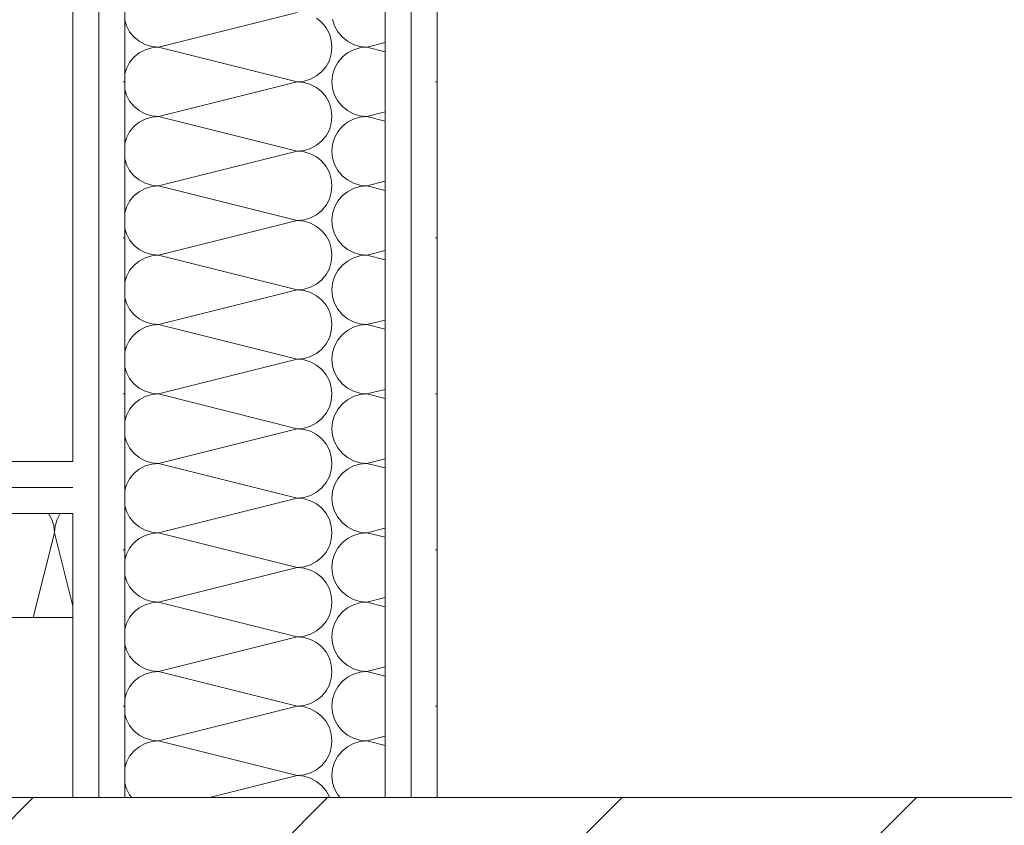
# Model space of a CAD drawing. Header units: metres. Extents: x -167 to 262, y -186 to 508.
# Tile 136 of 161: x 41.082 to 41.555, y 37.122 to 37.509. Entities that reach past the tile are written whole.
import ezdxf

# ---------------------------------------------------------------- set-up
doc = ezdxf.new("R2010")
doc.units = ezdxf.units.M
doc.header["$MEASUREMENT"] = 0
for name, color, linetype in [('10 Vormauerung', 7, 'Continuous'), ('10 Wand außen', 7, 'Continuous'), ('10 Wand innen tragend', 7, 'Continuous'), ('50 Sanitäreinrichtung', 7, 'Continuous'), ('60 Auffüllung', 7, 'Continuous'), ('94 Genehmigungsplanung Bemaßung', 7, 'Continuous')]:
    doc.layers.add(name, color=color, linetype=linetype)
doc.styles.add('ERSTELLTER_STIL_1', font='arial.ttf')
doc.dimstyles.new('ERSTELLTER_STIL__1', dxfattribs={"dimtxt": 0.25, "dimasz": 0.19, "dimexe": 0.18, "dimexo": 0.1, "dimgap": 0, "dimtad": 1, "dimtih": 1, "dimtoh": 1, "dimzin": 0, "dimdsep": 46, "dimtxsty": 'ERSTELLTER_STIL_1', "dimblk": 'ARROWHEAD_6', "dimblk1": 'ARROWHEAD_6', "dimblk2": 'ARROWHEAD_6', "dimcen": 0.09, "dimclrd": 7, "dimclre": 7, "dimclrt": 7, "dimazin": 0, "dimtfac": 1, "dimtdec": 4, "dimtmove": 0, "dimatfit": 3, "dimfxl": 1, "dimtolj": 1, "dimtzin": 0, "dimarcsym": 0})
pattern_1 = [(0, (27236.132094, 33357.27905), (0, 0.075), [0, -0.075])]

# ---------------------------------------------------------------- blocks, each defined once
blk = doc.blocks.new('*X100', base_point=(27236.13209, 33357.27905))
at = {"layer": '10 Wand außen', "color": 8, "linetype": 'Continuous', "lineweight": 18}
for p, q in [((41.21543, 37.51238), (41.14876, 37.49572)), ((41.13257, 37.50863), (41.13336, 37.506)), ((41.22721, 37.5075), (41.22469, 37.50957)), ((41.22929, 37.50498), (41.22721, 37.5075)), ((41.23241, 37.50913), (41.23336, 37.506)), ((41.13336, 37.506), (41.1349, 37.50312)), ((41.1349, 37.50312), (41.13698, 37.5006)), ((41.23083, 37.50209), (41.22929, 37.50498)), ((41.23336, 37.506), (41.2349, 37.50312)), ((41.2349, 37.50312), (41.23698, 37.5006)), ((41.13698, 37.5006), (41.1395, 37.49852)), ((41.1395, 37.49852), (41.14238, 37.49698)), ((41.23177, 37.49897), (41.23083, 37.50209)), ((41.23209, 37.49572), (41.23177, 37.49897)), ((41.23698, 37.5006), (41.2395, 37.49852)), ((41.2395, 37.49852), (41.24238, 37.49698)), ((41.14238, 37.49445), (41.1395, 37.49291)), ((41.14238, 37.49698), (41.14551, 37.49604)), ((41.14551, 37.4954), (41.14238, 37.49445)), ((41.14551, 37.49604), (41.14876, 37.49572)), ((41.14876, 37.49572), (41.14551, 37.4954)), ((41.21543, 37.47905), (41.14876, 37.49572)), ((41.23177, 37.49246), (41.23209, 37.49572)), ((41.24238, 37.49445), (41.2395, 37.49291)), ((41.24238, 37.49698), (41.24551, 37.49604)), ((41.24551, 37.4954), (41.24238, 37.49445)), ((41.24551, 37.49604), (41.24876, 37.49572)), ((41.24876, 37.49572), (41.24551, 37.4954)), ((41.25757, 37.49792), (41.24876, 37.49572)), ((41.25757, 37.49351), (41.24876, 37.49572)), ((41.13698, 37.49083), (41.1349, 37.48831)), ((41.1395, 37.49291), (41.13698, 37.49083)), ((41.22929, 37.48646), (41.23083, 37.48934)), ((41.23083, 37.48934), (41.23177, 37.49246)), ((41.23698, 37.49083), (41.2349, 37.48831)), ((41.2395, 37.49291), (41.23698, 37.49083)), ((41.13336, 37.48543), (41.13257, 37.4828)), ((41.1349, 37.48831), (41.13336, 37.48543)), ((41.22469, 37.48186), (41.22721, 37.48393)), ((41.22721, 37.48393), (41.22929, 37.48646)), ((41.23336, 37.48543), (41.23241, 37.4823)), ((41.2349, 37.48831), (41.23336, 37.48543)), ((41.21543, 37.47905), (41.14876, 37.46238)), ((41.21543, 37.47905), (41.21868, 37.47937)), ((41.21868, 37.47873), (41.21543, 37.47905)), ((41.21868, 37.47937), (41.22181, 37.48032)), ((41.22181, 37.48032), (41.22469, 37.48186)), ((41.23241, 37.4823), (41.23209, 37.47905)), ((41.23209, 37.47905), (41.23241, 37.4758)), ((41.13257, 37.47529), (41.13336, 37.47267)), ((41.22181, 37.47778), (41.21868, 37.47873)), ((41.22469, 37.47624), (41.22181, 37.47778)), ((41.22721, 37.47417), (41.22469, 37.47624)), ((41.23241, 37.4758), (41.23336, 37.47267)), ((41.13336, 37.47267), (41.1349, 37.46979)), ((41.1349, 37.46979), (41.13698, 37.46726)), ((41.22929, 37.47164), (41.22721, 37.47417)), ((41.23083, 37.46876), (41.22929, 37.47164)), ((41.23336, 37.47267), (41.2349, 37.46979)), ((41.2349, 37.46979), (41.23698, 37.46726)), ((41.13698, 37.46726), (41.1395, 37.46519)), ((41.1395, 37.46519), (41.14238, 37.46365)), ((41.23177, 37.46563), (41.23083, 37.46876)), ((41.23209, 37.46238), (41.23177, 37.46563)), ((41.23698, 37.46726), (41.2395, 37.46519)), ((41.2395, 37.46519), (41.24238, 37.46365)), ((41.14238, 37.46111), (41.1395, 37.45957)), ((41.14238, 37.46365), (41.14551, 37.4627)), ((41.14551, 37.46206), (41.14238, 37.46111)), ((41.14551, 37.4627), (41.14876, 37.46238)), ((41.14876, 37.46238), (41.14551, 37.46206)), ((41.21543, 37.44572), (41.14876, 37.46238)), ((41.23177, 37.45913), (41.23209, 37.46238)), ((41.24238, 37.46111), (41.2395, 37.45957)), ((41.24238, 37.46365), (41.24551, 37.4627)), ((41.24551, 37.46206), (41.24238, 37.46111)), ((41.24551, 37.4627), (41.24876, 37.46238)), ((41.24876, 37.46238), (41.24551, 37.46206)), ((41.25757, 37.46458), (41.24876, 37.46238)), ((41.25757, 37.46018), (41.24876, 37.46238)), ((41.13698, 37.4575), (41.1349, 37.45498)), ((41.1395, 37.45957), (41.13698, 37.4575)), ((41.22929, 37.45312), (41.23083, 37.456)), ((41.23083, 37.456), (41.23177, 37.45913)), ((41.23698, 37.4575), (41.2349, 37.45498)), ((41.2395, 37.45957), (41.23698, 37.4575)), ((41.13336, 37.45209), (41.13257, 37.44947)), ((41.1349, 37.45498), (41.13336, 37.45209)), ((41.22721, 37.4506), (41.22929, 37.45312)), ((41.23336, 37.45209), (41.23241, 37.44897)), ((41.2349, 37.45498), (41.23336, 37.45209)), ((41.21543, 37.44572), (41.21868, 37.44604)), ((41.21868, 37.44604), (41.22181, 37.44698)), ((41.22181, 37.44698), (41.22469, 37.44852)), ((41.22469, 37.44852), (41.22721, 37.4506)), ((41.23241, 37.44897), (41.23209, 37.44572)), ((41.13257, 37.44196), (41.13336, 37.43934)), ((41.21543, 37.44572), (41.14876, 37.42905)), ((41.21868, 37.4454), (41.21543, 37.44572)), ((41.22181, 37.44445), (41.21868, 37.4454)), ((41.22469, 37.44291), (41.22181, 37.44445)), ((41.22721, 37.44083), (41.22469, 37.44291)), ((41.23209, 37.44572), (41.23241, 37.44246)), ((41.23241, 37.44246), (41.23336, 37.43934)), ((41.13336, 37.43934), (41.1349, 37.43646)), ((41.22929, 37.43831), (41.22721, 37.44083)), ((41.23083, 37.43543), (41.22929, 37.43831)), ((41.23336, 37.43934), (41.2349, 37.43646)), ((41.1349, 37.43646), (41.13698, 37.43393)), ((41.13698, 37.43393), (41.1395, 37.43186)), ((41.1395, 37.43186), (41.14238, 37.43032)), ((41.23177, 37.4323), (41.23083, 37.43543)), ((41.23209, 37.42905), (41.23177, 37.4323)), ((41.2349, 37.43646), (41.23698, 37.43393)), ((41.23698, 37.43393), (41.2395, 37.43186)), ((41.2395, 37.43186), (41.24238, 37.43032)), ((41.14238, 37.42778), (41.1395, 37.42624)), ((41.14238, 37.43032), (41.14551, 37.42937)), ((41.14551, 37.42873), (41.14238, 37.42778)), ((41.14551, 37.42937), (41.14876, 37.42905)), ((41.14876, 37.42905), (41.14551, 37.42873)), ((41.21543, 37.41238), (41.14876, 37.42905)), ((41.23177, 37.4258), (41.23209, 37.42905)), ((41.24238, 37.42778), (41.2395, 37.42624)), ((41.24238, 37.43032), (41.24551, 37.42937)), ((41.24551, 37.42873), (41.24238, 37.42778)), ((41.24551, 37.42937), (41.24876, 37.42905)), ((41.24876, 37.42905), (41.24551, 37.42873)), ((41.25757, 37.43125), (41.24876, 37.42905)), ((41.25757, 37.42685), (41.24876, 37.42905)), ((41.13698, 37.42417), (41.1349, 37.42164)), ((41.1395, 37.42624), (41.13698, 37.42417)), ((41.22929, 37.41979), (41.23083, 37.42267)), ((41.23083, 37.42267), (41.23177, 37.4258)), ((41.23698, 37.42417), (41.2349, 37.42164)), ((41.2395, 37.42624), (41.23698, 37.42417)), ((41.13336, 37.41876), (41.13257, 37.41614)), ((41.1349, 37.42164), (41.13336, 37.41876)), ((41.22721, 37.41726), (41.22929, 37.41979)), ((41.23336, 37.41876), (41.23241, 37.41563)), ((41.2349, 37.42164), (41.23336, 37.41876)), ((41.21868, 37.4127), (41.22181, 37.41365)), ((41.22181, 37.41365), (41.22469, 37.41519)), ((41.22469, 37.41519), (41.22721, 37.41726)), ((41.23241, 37.41563), (41.23209, 37.41238)), ((41.13257, 37.40863), (41.13336, 37.406)), ((41.21543, 37.41238), (41.14876, 37.39572)), ((41.21543, 37.41238), (41.21868, 37.4127)), ((41.21868, 37.41206), (41.21543, 37.41238)), ((41.22181, 37.41111), (41.21868, 37.41206)), ((41.22469, 37.40957), (41.22181, 37.41111)), ((41.22721, 37.4075), (41.22469, 37.40957)), ((41.23209, 37.41238), (41.23241, 37.40913)), ((41.23241, 37.40913), (41.23336, 37.406)), ((41.13336, 37.406), (41.1349, 37.40312)), ((41.22929, 37.40498), (41.22721, 37.4075)), ((41.23083, 37.40209), (41.22929, 37.40498)), ((41.23336, 37.406), (41.2349, 37.40312)), ((41.1349, 37.40312), (41.13698, 37.4006)), ((41.13698, 37.4006), (41.1395, 37.39852)), ((41.23177, 37.39897), (41.23083, 37.40209)), ((41.23209, 37.39572), (41.23177, 37.39897)), ((41.2349, 37.40312), (41.23698, 37.4006)), ((41.23698, 37.4006), (41.2395, 37.39852)), ((41.1395, 37.39852), (41.14238, 37.39698)), ((41.14238, 37.39445), (41.1395, 37.39291)), ((41.14238, 37.39698), (41.14551, 37.39604)), ((41.14551, 37.3954), (41.14238, 37.39445)), ((41.14551, 37.39604), (41.14876, 37.39572)), ((41.14876, 37.39572), (41.14551, 37.3954)), ((41.21543, 37.37905), (41.14876, 37.39572)), ((41.23177, 37.39246), (41.23209, 37.39572)), ((41.2395, 37.39852), (41.24238, 37.39698)), ((41.24238, 37.39445), (41.2395, 37.39291)), ((41.24238, 37.39698), (41.24551, 37.39604)), ((41.24551, 37.3954), (41.24238, 37.39445)), ((41.24551, 37.39604), (41.24876, 37.39572)), ((41.24876, 37.39572), (41.24551, 37.3954)), ((41.25757, 37.39792), (41.24876, 37.39572)), ((41.25757, 37.39351), (41.24876, 37.39572)), ((41.13698, 37.39083), (41.1349, 37.38831)), ((41.1395, 37.39291), (41.13698, 37.39083)), ((41.22929, 37.38646), (41.23083, 37.38934)), ((41.23083, 37.38934), (41.23177, 37.39246)), ((41.23698, 37.39083), (41.2349, 37.38831)), ((41.2395, 37.39291), (41.23698, 37.39083)), ((41.13336, 37.38543), (41.13257, 37.3828)), ((41.1349, 37.38831), (41.13336, 37.38543)), ((41.22721, 37.38393), (41.22929, 37.38646)), ((41.23336, 37.38543), (41.23241, 37.3823)), ((41.2349, 37.38831), (41.23336, 37.38543)), ((41.21868, 37.37937), (41.22181, 37.38032)), ((41.22181, 37.38032), (41.22469, 37.38186)), ((41.22469, 37.38186), (41.22721, 37.38393)), ((41.23241, 37.3823), (41.23209, 37.37905)), ((41.13257, 37.37529), (41.13336, 37.37267)), ((41.21543, 37.37905), (41.14876, 37.36238)), ((41.21543, 37.37905), (41.21868, 37.37937)), ((41.21868, 37.37873), (41.21543, 37.37905)), ((41.22181, 37.37778), (41.21868, 37.37873)), ((41.22469, 37.37624), (41.22181, 37.37778)), ((41.22721, 37.37417), (41.22469, 37.37624)), ((41.23209, 37.37905), (41.23241, 37.3758)), ((41.23241, 37.3758), (41.23336, 37.37267)), ((41.13336, 37.37267), (41.1349, 37.36979)), ((41.22929, 37.37164), (41.22721, 37.37417)), ((41.23083, 37.36876), (41.22929, 37.37164)), ((41.23336, 37.37267), (41.2349, 37.36979)), ((41.1349, 37.36979), (41.13698, 37.36726)), ((41.13698, 37.36726), (41.1395, 37.36519)), ((41.23177, 37.36563), (41.23083, 37.36876)), ((41.23209, 37.36238), (41.23177, 37.36563)), ((41.2349, 37.36979), (41.23698, 37.36726)), ((41.23698, 37.36726), (41.2395, 37.36519)), ((41.1395, 37.36519), (41.14238, 37.36365)), ((41.14238, 37.36111), (41.1395, 37.35957)), ((41.14238, 37.36365), (41.14551, 37.3627)), ((41.14551, 37.36206), (41.14238, 37.36111)), ((41.14551, 37.3627), (41.14876, 37.36238)), ((41.14876, 37.36238), (41.14551, 37.36206)), ((41.21543, 37.34572), (41.14876, 37.36238)), ((41.23177, 37.35913), (41.23209, 37.36238)), ((41.2395, 37.36519), (41.24238, 37.36365)), ((41.24238, 37.36111), (41.2395, 37.35957)), ((41.24238, 37.36365), (41.24551, 37.3627)), ((41.24551, 37.36206), (41.24238, 37.36111)), ((41.24551, 37.3627), (41.24876, 37.36238)), ((41.24876, 37.36238), (41.24551, 37.36206)), ((41.25757, 37.36458), (41.24876, 37.36238)), ((41.25757, 37.36018), (41.24876, 37.36238)), ((41.13698, 37.3575), (41.1349, 37.35498)), ((41.1395, 37.35957), (41.13698, 37.3575)), ((41.23083, 37.356), (41.23177, 37.35913)), ((41.23698, 37.3575), (41.2349, 37.35498)), ((41.2395, 37.35957), (41.23698, 37.3575)), ((41.13336, 37.35209), (41.13257, 37.34947)), ((41.1349, 37.35498), (41.13336, 37.35209)), ((41.22721, 37.3506), (41.22929, 37.35312)), ((41.22929, 37.35312), (41.23083, 37.356)), ((41.23336, 37.35209), (41.23241, 37.34897)), ((41.2349, 37.35498), (41.23336, 37.35209)), ((41.21868, 37.34604), (41.22181, 37.34698)), ((41.22181, 37.34698), (41.22469, 37.34852)), ((41.22469, 37.34852), (41.22721, 37.3506)), ((41.23241, 37.34897), (41.23209, 37.34572)), ((41.13257, 37.34196), (41.13336, 37.33934)), ((41.21543, 37.34572), (41.14876, 37.32905)), ((41.21543, 37.34572), (41.21868, 37.34604)), ((41.21868, 37.3454), (41.21543, 37.34572)), ((41.22181, 37.34445), (41.21868, 37.3454)), ((41.22469, 37.34291), (41.22181, 37.34445)), ((41.22721, 37.34083), (41.22469, 37.34291)), ((41.23209, 37.34572), (41.23241, 37.34246)), ((41.23241, 37.34246), (41.23336, 37.33934)), ((41.13336, 37.33934), (41.1349, 37.33646)), ((41.22929, 37.33831), (41.22721, 37.34083)), ((41.23083, 37.33543), (41.22929, 37.33831)), ((41.23336, 37.33934), (41.2349, 37.33646)), ((41.1349, 37.33646), (41.13698, 37.33393)), ((41.13698, 37.33393), (41.1395, 37.33186)), ((41.23177, 37.3323), (41.23083, 37.33543)), ((41.2349, 37.33646), (41.23698, 37.33393)), ((41.23698, 37.33393), (41.2395, 37.33186)), ((41.1395, 37.33186), (41.14238, 37.33032)), ((41.14238, 37.32778), (41.1395, 37.32624)), ((41.14238, 37.33032), (41.14551, 37.32937)), ((41.14551, 37.32873), (41.14238, 37.32778)), ((41.14551, 37.32937), (41.14876, 37.32905)), ((41.14876, 37.32905), (41.14551, 37.32873)), ((41.21543, 37.31238), (41.14876, 37.32905)), ((41.23209, 37.32905), (41.23177, 37.3323)), ((41.23177, 37.3258), (41.23209, 37.32905)), ((41.2395, 37.33186), (41.24238, 37.33032)), ((41.24238, 37.32778), (41.2395, 37.32624)), ((41.24238, 37.33032), (41.24551, 37.32937)), ((41.24551, 37.32873), (41.24238, 37.32778)), ((41.24551, 37.32937), (41.24876, 37.32905)), ((41.24876, 37.32905), (41.24551, 37.32873)), ((41.25757, 37.33125), (41.24876, 37.32905)), ((41.25757, 37.32685), (41.24876, 37.32905)), ((41.13698, 37.32417), (41.1349, 37.32164)), ((41.1395, 37.32624), (41.13698, 37.32417)), ((41.23083, 37.32267), (41.23177, 37.3258)), ((41.23698, 37.32417), (41.2349, 37.32164)), ((41.2395, 37.32624), (41.23698, 37.32417)), ((41.13336, 37.31876), (41.13257, 37.31614)), ((41.1349, 37.32164), (41.13336, 37.31876)), ((41.22721, 37.31726), (41.22929, 37.31979)), ((41.22929, 37.31979), (41.23083, 37.32267)), ((41.23336, 37.31876), (41.23241, 37.31563)), ((41.2349, 37.32164), (41.23336, 37.31876)), ((41.21868, 37.3127), (41.22181, 37.31365)), ((41.22181, 37.31365), (41.22469, 37.31519)), ((41.22469, 37.31519), (41.22721, 37.31726)), ((41.23241, 37.31563), (41.23209, 37.31238)), ((41.21543, 37.31238), (41.14876, 37.29572)), ((41.21543, 37.31238), (41.21868, 37.3127)), ((41.21868, 37.31206), (41.21543, 37.31238)), ((41.22181, 37.31111), (41.21868, 37.31206)), ((41.22469, 37.30957), (41.22181, 37.31111)), ((41.22721, 37.3075), (41.22469, 37.30957)), ((41.23209, 37.31238), (41.23241, 37.30913)), ((41.23241, 37.30913), (41.23336, 37.306)), ((41.13257, 37.30863), (41.13336, 37.306)), ((41.13336, 37.306), (41.1349, 37.30312)), ((41.22929, 37.30498), (41.22721, 37.3075)), ((41.23083, 37.30209), (41.22929, 37.30498)), ((41.23336, 37.306), (41.2349, 37.30312)), ((41.1349, 37.30312), (41.13698, 37.3006)), ((41.13698, 37.3006), (41.1395, 37.29852)), ((41.23177, 37.29897), (41.23083, 37.30209)), ((41.2349, 37.30312), (41.23698, 37.3006)), ((41.23698, 37.3006), (41.2395, 37.29852)), ((41.1395, 37.29852), (41.14238, 37.29698)), ((41.14238, 37.29698), (41.14551, 37.29604)), ((41.14551, 37.2954), (41.14238, 37.29445)), ((41.14551, 37.29604), (41.14876, 37.29572)), ((41.14876, 37.29572), (41.14551, 37.2954)), ((41.21543, 37.27905), (41.14876, 37.29572)), ((41.23209, 37.29572), (41.23177, 37.29897)), ((41.23177, 37.29246), (41.23209, 37.29572)), ((41.2395, 37.29852), (41.24238, 37.29698)), ((41.24238, 37.29698), (41.24551, 37.29604)), ((41.24551, 37.2954), (41.24238, 37.29445)), ((41.24551, 37.29604), (41.24876, 37.29572)), ((41.24876, 37.29572), (41.24551, 37.2954)), ((41.25757, 37.29792), (41.24876, 37.29572)), ((41.25757, 37.29351), (41.24876, 37.29572)), ((41.13698, 37.29083), (41.1349, 37.28831)), ((41.1395, 37.29291), (41.13698, 37.29083)), ((41.14238, 37.29445), (41.1395, 37.29291)), ((41.23083, 37.28934), (41.23177, 37.29246)), ((41.23698, 37.29083), (41.2349, 37.28831)), ((41.2395, 37.29291), (41.23698, 37.29083)), ((41.24238, 37.29445), (41.2395, 37.29291)), ((41.13336, 37.28543), (41.13257, 37.2828)), ((41.1349, 37.28831), (41.13336, 37.28543)), ((41.22721, 37.28393), (41.22929, 37.28646)), ((41.22929, 37.28646), (41.23083, 37.28934)), ((41.23336, 37.28543), (41.23241, 37.2823)), ((41.2349, 37.28831), (41.23336, 37.28543)), ((41.22181, 37.28032), (41.22469, 37.28186)), ((41.22469, 37.28186), (41.22721, 37.28393)), ((41.23241, 37.2823), (41.23209, 37.27905)), ((41.21543, 37.27905), (41.14876, 37.26238)), ((41.21543, 37.27905), (41.21868, 37.27937)), ((41.21868, 37.27873), (41.21543, 37.27905)), ((41.21868, 37.27937), (41.22181, 37.28032)), ((41.22181, 37.27778), (41.21868, 37.27873)), ((41.22469, 37.27624), (41.22181, 37.27778)), ((41.22721, 37.27417), (41.22469, 37.27624)), ((41.23209, 37.27905), (41.23241, 37.2758)), ((41.23241, 37.2758), (41.23336, 37.27267)), ((41.13257, 37.27529), (41.13336, 37.27267)), ((41.13336, 37.27267), (41.1349, 37.26979)), ((41.22929, 37.27164), (41.22721, 37.27417)), ((41.23083, 37.26876), (41.22929, 37.27164)), ((41.23336, 37.27267), (41.2349, 37.26979)), ((41.1349, 37.26979), (41.13698, 37.26726)), ((41.13698, 37.26726), (41.1395, 37.26519)), ((41.23177, 37.26563), (41.23083, 37.26876)), ((41.2349, 37.26979), (41.23698, 37.26726)), ((41.23698, 37.26726), (41.2395, 37.26519)), ((41.1395, 37.26519), (41.14238, 37.26365)), ((41.14238, 37.26365), (41.14551, 37.2627)), ((41.14551, 37.26206), (41.14238, 37.26111)), ((41.14551, 37.2627), (41.14876, 37.26238)), ((41.14876, 37.26238), (41.14551, 37.26206)), ((41.21543, 37.24572), (41.14876, 37.26238)), ((41.23209, 37.26238), (41.23177, 37.26563)), ((41.23177, 37.25913), (41.23209, 37.26238)), ((41.2395, 37.26519), (41.24238, 37.26365)), ((41.24238, 37.26365), (41.24551, 37.2627)), ((41.24551, 37.26206), (41.24238, 37.26111)), ((41.24551, 37.2627), (41.24876, 37.26238)), ((41.24876, 37.26238), (41.24551, 37.26206)), ((41.25757, 37.26458), (41.24876, 37.26238)), ((41.25757, 37.26018), (41.24876, 37.26238)), ((41.13698, 37.2575), (41.1349, 37.25498)), ((41.1395, 37.25957), (41.13698, 37.2575)), ((41.14238, 37.26111), (41.1395, 37.25957)), ((41.23083, 37.256), (41.23177, 37.25913)), ((41.23698, 37.2575), (41.2349, 37.25498)), ((41.2395, 37.25957), (41.23698, 37.2575)), ((41.24238, 37.26111), (41.2395, 37.25957)), ((41.13336, 37.25209), (41.13257, 37.24947)), ((41.1349, 37.25498), (41.13336, 37.25209)), ((41.22721, 37.2506), (41.22929, 37.25312)), ((41.22929, 37.25312), (41.23083, 37.256)), ((41.23336, 37.25209), (41.23241, 37.24897)), ((41.2349, 37.25498), (41.23336, 37.25209)), ((41.22181, 37.24698), (41.22469, 37.24852)), ((41.22469, 37.24852), (41.22721, 37.2506)), ((41.23241, 37.24897), (41.23209, 37.24572)), ((41.21543, 37.24572), (41.14876, 37.22905)), ((41.21543, 37.24572), (41.21868, 37.24604)), ((41.21868, 37.2454), (41.21543, 37.24572)), ((41.21868, 37.24604), (41.22181, 37.24698)), ((41.22181, 37.24445), (41.21868, 37.2454)), ((41.22469, 37.24291), (41.22181, 37.24445)), ((41.22721, 37.24083), (41.22469, 37.24291)), ((41.23209, 37.24572), (41.23241, 37.24246)), ((41.13257, 37.24196), (41.13336, 37.23934)), ((41.13336, 37.23934), (41.1349, 37.23646)), ((41.22929, 37.23831), (41.22721, 37.24083)), ((41.23083, 37.23543), (41.22929, 37.23831)), ((41.23241, 37.24246), (41.23336, 37.23934)), ((41.23336, 37.23934), (41.2349, 37.23646)), ((41.1349, 37.23646), (41.13698, 37.23393)), ((41.13698, 37.23393), (41.1395, 37.23186)), ((41.23177, 37.2323), (41.23083, 37.23543)), ((41.2349, 37.23646), (41.23698, 37.23393)), ((41.23698, 37.23393), (41.2395, 37.23186)), ((41.1395, 37.23186), (41.14238, 37.23032)), ((41.14238, 37.23032), (41.14551, 37.22937)), ((41.14551, 37.22873), (41.14238, 37.22778)), ((41.14551, 37.22937), (41.14876, 37.22905)), ((41.14876, 37.22905), (41.14551, 37.22873)), ((41.21543, 37.21238), (41.14876, 37.22905)), ((41.23209, 37.22905), (41.23177, 37.2323)), ((41.23177, 37.2258), (41.23209, 37.22905)), ((41.2395, 37.23186), (41.24238, 37.23032)), ((41.24238, 37.23032), (41.24551, 37.22937)), ((41.24551, 37.22873), (41.24238, 37.22778)), ((41.24551, 37.22937), (41.24876, 37.22905)), ((41.24876, 37.22905), (41.24551, 37.22873)), ((41.25757, 37.23125), (41.24876, 37.22905)), ((41.25757, 37.22685), (41.24876, 37.22905)), ((41.13698, 37.22417), (41.1349, 37.22164)), ((41.1395, 37.22624), (41.13698, 37.22417)), ((41.14238, 37.22778), (41.1395, 37.22624)), ((41.23083, 37.22267), (41.23177, 37.2258)), ((41.23698, 37.22417), (41.2349, 37.22164)), ((41.2395, 37.22624), (41.23698, 37.22417)), ((41.24238, 37.22778), (41.2395, 37.22624)), ((41.1349, 37.22164), (41.13336, 37.21876)), ((41.22721, 37.21726), (41.22929, 37.21979)), ((41.22929, 37.21979), (41.23083, 37.22267)), ((41.2349, 37.22164), (41.23336, 37.21876)), ((41.13336, 37.21876), (41.13257, 37.21614)), ((41.22181, 37.21365), (41.22469, 37.21519)), ((41.22469, 37.21519), (41.22721, 37.21726)), ((41.23241, 37.21563), (41.23209, 37.21238)), ((41.23336, 37.21876), (41.23241, 37.21563)), ((41.21543, 37.21238), (41.14876, 37.19572)), ((41.21543, 37.21238), (41.21868, 37.2127)), ((41.21868, 37.21206), (41.21543, 37.21238)), ((41.21868, 37.2127), (41.22181, 37.21365)), ((41.22181, 37.21111), (41.21868, 37.21206)), ((41.22469, 37.20957), (41.22181, 37.21111)), ((41.22721, 37.2075), (41.22469, 37.20957)), ((41.23209, 37.21238), (41.23241, 37.20913)), ((41.13257, 37.20863), (41.13336, 37.206)), ((41.13336, 37.206), (41.1349, 37.20312)), ((41.22929, 37.20498), (41.22721, 37.2075)), ((41.23083, 37.20209), (41.22929, 37.20498)), ((41.23241, 37.20913), (41.23336, 37.206)), ((41.23336, 37.206), (41.2349, 37.20312)), ((41.1349, 37.20312), (41.13698, 37.2006)), ((41.13698, 37.2006), (41.1395, 37.19852)), ((41.23177, 37.19897), (41.23083, 37.20209)), ((41.2349, 37.20312), (41.23698, 37.2006)), ((41.23698, 37.2006), (41.2395, 37.19852)), ((41.1395, 37.19852), (41.14238, 37.19698)), ((41.14238, 37.19698), (41.14551, 37.19604)), ((41.14551, 37.1954), (41.14238, 37.19445)), ((41.14551, 37.19604), (41.14876, 37.19572)), ((41.14876, 37.19572), (41.14551, 37.1954)), ((41.21543, 37.17905), (41.14876, 37.19572)), ((41.23209, 37.19572), (41.23177, 37.19897)), ((41.23177, 37.19246), (41.23209, 37.19572)), ((41.2395, 37.19852), (41.24238, 37.19698)), ((41.24238, 37.19698), (41.24551, 37.19604)), ((41.24551, 37.1954), (41.24238, 37.19445)), ((41.24551, 37.19604), (41.24876, 37.19572)), ((41.24876, 37.19572), (41.24551, 37.1954)), ((41.25757, 37.19792), (41.24876, 37.19572)), ((41.25757, 37.19351), (41.24876, 37.19572)), ((41.13698, 37.19083), (41.1349, 37.18831)), ((41.1395, 37.19291), (41.13698, 37.19083)), ((41.14238, 37.19445), (41.1395, 37.19291)), ((41.23083, 37.18934), (41.23177, 37.19246)), ((41.23698, 37.19083), (41.2349, 37.18831)), ((41.2395, 37.19291), (41.23698, 37.19083)), ((41.24238, 37.19445), (41.2395, 37.19291)), ((41.1349, 37.18831), (41.13336, 37.18543)), ((41.22721, 37.18393), (41.22929, 37.18646)), ((41.22929, 37.18646), (41.23083, 37.18934)), ((41.2349, 37.18831), (41.23336, 37.18543)), ((41.13336, 37.18543), (41.13257, 37.1828)), ((41.22181, 37.18032), (41.22469, 37.18186)), ((41.22469, 37.18186), (41.22721, 37.18393)), ((41.23241, 37.1823), (41.23209, 37.17905)), ((41.23336, 37.18543), (41.23241, 37.1823)), ((41.21543, 37.17905), (41.14876, 37.16238)), ((41.21543, 37.17905), (41.21868, 37.17937)), ((41.21868, 37.17873), (41.21543, 37.17905)), ((41.21868, 37.17937), (41.22181, 37.18032)), ((41.22181, 37.17778), (41.21868, 37.17873)), ((41.22469, 37.17624), (41.22181, 37.17778)), ((41.23209, 37.17905), (41.23241, 37.1758)), ((41.13257, 37.17529), (41.13336, 37.17267)), ((41.13336, 37.17267), (41.1349, 37.16979)), ((41.22721, 37.17417), (41.22469, 37.17624)), ((41.22929, 37.17164), (41.22721, 37.17417)), ((41.23083, 37.16876), (41.22929, 37.17164)), ((41.23241, 37.1758), (41.23336, 37.17267)), ((41.23336, 37.17267), (41.2349, 37.16979)), ((41.1349, 37.16979), (41.13698, 37.16726)), ((41.13698, 37.16726), (41.1395, 37.16519)), ((41.23177, 37.16563), (41.23083, 37.16876)), ((41.2349, 37.16979), (41.23698, 37.16726)), ((41.23698, 37.16726), (41.2395, 37.16519)), ((41.1395, 37.16519), (41.14238, 37.16365)), ((41.14238, 37.16365), (41.14551, 37.1627)), ((41.14551, 37.1627), (41.14876, 37.16238)), ((41.14876, 37.16238), (41.14551, 37.16206)), ((41.21543, 37.14572), (41.14876, 37.16238)), ((41.23209, 37.16238), (41.23177, 37.16563)), ((41.23177, 37.15913), (41.23209, 37.16238)), ((41.2395, 37.16519), (41.24238, 37.16365)), ((41.24238, 37.16365), (41.24551, 37.1627)), ((41.24551, 37.1627), (41.24876, 37.16238)), ((41.24876, 37.16238), (41.24551, 37.16206)), ((41.25757, 37.16458), (41.24876, 37.16238)), ((41.25757, 37.16018), (41.24876, 37.16238)), ((41.13698, 37.1575), (41.1349, 37.15498)), ((41.1395, 37.15957), (41.13698, 37.1575)), ((41.14238, 37.16111), (41.1395, 37.15957)), ((41.14551, 37.16206), (41.14238, 37.16111)), ((41.23083, 37.156), (41.23177, 37.15913)), ((41.23698, 37.1575), (41.2349, 37.15498)), ((41.2395, 37.15957), (41.23698, 37.1575)), ((41.24238, 37.16111), (41.2395, 37.15957)), ((41.24551, 37.16206), (41.24238, 37.16111)), ((41.1349, 37.15498), (41.13336, 37.15209)), ((41.22721, 37.1506), (41.22929, 37.15312)), ((41.22929, 37.15312), (41.23083, 37.156)), ((41.2349, 37.15498), (41.23336, 37.15209)), ((41.13336, 37.15209), (41.13257, 37.14947)), ((41.22181, 37.14698), (41.22469, 37.14852)), ((41.22469, 37.14852), (41.22721, 37.1506)), ((41.23241, 37.14897), (41.23209, 37.14572)), ((41.23336, 37.15209), (41.23241, 37.14897)), ((41.21543, 37.14572), (41.1733, 37.13518)), ((41.21543, 37.14572), (41.21868, 37.14604)), ((41.21868, 37.1454), (41.21543, 37.14572)), ((41.21868, 37.14604), (41.22181, 37.14698)), ((41.22181, 37.14445), (41.21868, 37.1454)), ((41.22469, 37.14291), (41.22181, 37.14445)), ((41.23209, 37.14572), (41.23241, 37.14246)), ((41.13257, 37.14196), (41.13336, 37.13934)), ((41.13336, 37.13934), (41.1349, 37.13646)), ((41.22721, 37.14083), (41.22469, 37.14291)), ((41.22929, 37.13831), (41.22721, 37.14083)), ((41.23241, 37.14246), (41.23336, 37.13934)), ((41.23336, 37.13934), (41.2349, 37.13646)), ((41.1349, 37.13646), (41.13595, 37.13518)), ((41.23083, 37.13543), (41.22929, 37.13831)), ((41.2309, 37.13518), (41.23083, 37.13543)), ((41.2349, 37.13646), (41.23595, 37.13518))]:
    blk.add_line(p, q, dxfattribs=at)
blk = doc.blocks.new('*X123', base_point=(27236.13209, 33357.27905))
at = {"layer": '10 Vormauerung', "color": 7, "linetype": 'Continuous', "lineweight": 13}
for p, q in [((41.09595, 37.27164), (41.09594, 37.27166)), ((41.09749, 37.26876), (41.09595, 37.27164)), ((41.10157, 37.27164), (41.10003, 37.26876)), ((41.10158, 37.27166), (41.10157, 37.27164)), ((41.09844, 37.26563), (41.09749, 37.26876)), ((41.10003, 37.26876), (41.09908, 37.26563)), ((41.09876, 37.26238), (41.08858, 37.22166)), ((41.09876, 37.26238), (41.09844, 37.26563)), ((41.09908, 37.26563), (41.09876, 37.26238)), ((41.09876, 37.26238), (41.10757, 37.22716))]:
    blk.add_line(p, q, dxfattribs=at)
blk = doc.blocks.new('Büroschrank 27')
at = {"layer": '50 Sanitäreinrichtung', "color": 7, "linetype": 'Continuous', "lineweight": 13, "flags": 128}
blk.add_lwpolyline([(0, 0), (0.7, 0), (0.7, 0.5), (0, 0.5)], close=True, dxfattribs=at)
blk = doc.blocks.new('*D477', base_point=(27236.13209, 33357.27905))
at = {"layer": '94 Genehmigungsplanung Bemaßung', "color": 7, "linetype": 'Continuous', "lineweight": 13}
for p, q in [((38.24109, 45.74565), (38.24109, 46.12065)), ((57.84249, 45.74565), (57.84249, 46.12065)), ((38.34109, 46.03315), (38.14109, 45.83315)), ((57.94249, 46.03315), (57.74249, 45.83315)), ((38.24109, 45.93315), (57.84249, 45.93315))]:
    blk.add_line(p, q, dxfattribs=at)
at = {"layer": '94 Genehmigungsplanung Bemaßung', "color": 7, "lineweight": 13, "char_height": 0.25, "attachment_point": 7, "style": 'ERSTELLTER_STIL_1'}
for s, insert in [('\\A1;{\\pql;\\fArial|b0|i0|c0|p0;\\W1.000000;19,60}', (47.42212, 45.98315)), ('\\A1;{\\pql;\\fArial|b0|i0|c0|p0;\\W1.000000;32}', (57.36113, 45.98315))]:
    blk.add_mtext(s, dxfattribs=dict(at, insert=insert))
blk = doc.blocks.new('ARROWHEAD_6')
at = {"color": 0, "linetype": 'Continuous', "lineweight": 0}
for p, q in [((-0.5, -0.5), (0.5, 0.5)), ((0, 0), (-1, 0))]:
    blk.add_line(p, q, dxfattribs=at)

msp = doc.modelspace()

# ---------------------------------------------------------------- hatches: boundary and pattern name
at = {"layer": '10 Vormauerung', "linetype": 'Continuous', "lineweight": 0, "true_color": 0x000000}
h = msp.add_hatch(dxfattribs=at)
h.set_pattern_fill('Gipskarton_0001', color=18, style=0, pattern_type=2)
h.set_pattern_definition(pattern_1)
h.paths.add_polyline_path([(39.4098, 37.28416), (41.10757, 37.28416), (41.10757, 37.29666), (39.4098, 37.29666)])
h = msp.add_hatch(dxfattribs=at)
h.set_pattern_fill('Gipskarton_0001', color=18, style=0, pattern_type=2)
h.set_pattern_definition(pattern_1)
h.paths.add_polyline_path([(39.4098, 37.27166), (41.10757, 37.27166), (41.10757, 37.28416), (39.4098, 37.28416)])
at = {"layer": '10 Wand außen', "linetype": 'Continuous', "lineweight": 13, "true_color": 0x000100}
h = msp.add_hatch(dxfattribs=at)
h.set_pattern_fill('Gipskarton_0001', color=98, style=0, pattern_type=2)
h.set_pattern_definition(pattern_1)
h.paths.add_polyline_path([(41.10757, 37.13518), (41.12007, 37.13518), (41.12007, 37.89015), (41.10757, 37.89015)])
h = msp.add_hatch(dxfattribs=at)
h.set_pattern_fill('Gipskarton_0001', color=98, style=0, pattern_type=2)
h.set_pattern_definition(pattern_1)
h.paths.add_polyline_path([(41.12007, 37.89015), (41.12007, 37.13518), (41.13257, 37.13518), (41.13257, 37.89015)])
h = msp.add_hatch(dxfattribs=at)
h.set_pattern_fill('Gipskarton_0001', color=98, style=0, pattern_type=2)
h.set_pattern_definition(pattern_1)
h.paths.add_polyline_path([(41.27007, 37.89015), (41.25757, 37.89015), (41.25757, 37.13518), (41.27007, 37.13518)])
h = msp.add_hatch(dxfattribs=at)
h.set_pattern_fill('Gipskarton_0001', color=98, style=0, pattern_type=2)
h.set_pattern_definition(pattern_1)
h.paths.add_polyline_path([(41.28257, 37.89015), (41.27007, 37.89015), (41.27007, 37.13518), (41.28257, 37.13518)])
at = {"layer": '10 Wand innen tragend', "linetype": 'Continuous', "lineweight": 13, "true_color": 0x000100}
h = msp.add_hatch(dxfattribs=at)
h.set_pattern_fill('MW_Hochlochziegel_0001', color=98, style=0, pattern_type=2)
h.set_pattern_definition([(45, (27236.13209, 33357.27905), (-0.07071067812, 0.07071067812), [])])
h.paths.add_polyline_path([(38.24109, 37.13518), (38.24109, 36.89518), (44.81264, 36.89518), (44.81264, 37.13518)])
at = {"layer": '60 Auffüllung', "linetype": 'Continuous', "lineweight": 18, "true_color": 0xefefef}
h = msp.add_hatch(dxfattribs=at)
h.set_pattern_fill('Erde_1_0001', style=0, pattern_type=2)
h.set_pattern_definition([(0, (27236.1321, 33357.27905), (0, 0.779422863), [0.04875, -0.40125]), (0, (27236.3571, 33357.66876), (0, 0.779422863), [0.04875, -0.40125]), (60, (27236.1321, 33357.27905), (-0.675, 0.389711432), [0.04875, -0.40125]), (60, (27236.5821, 33357.27905), (-0.675, 0.389711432), [0.04875, -0.40125]), (120, (27236.18084, 33357.27905), (0.675, 0.389711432), [0.04875, -0.40125]), (120, (27236.63084, 33357.27905), (0.675, 0.389711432), [0.04875, -0.40125]), (0, (27236.1321, 33357.35405), (0, 0.15), [0, -0.15, 0, -0.225]), (45, (27236.2071, 33357.35405), (-0.1060660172, 0.1060660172), [0, -0.1125, 0, -0.1875])])
h.paths.add_polyline_path([(2.33656, 24.85933), (2.34193, 13.49604, 0.033836), (8.86127, 14.09113, 0.026308), (13.85816, 15.16161, -0.024635), (17.34111, 16.27748), (17.34108, 24.62578), (15.34108, 24.6258), (15.34113, 30.48872), (17.34111, 30.4887), (17.34111, 43.99968), (58.16251, 43.99968), (58.16251, 45.74937), (101.66323, 45.74861), (101.67023, 49.00785), (2.34196, 49.00785)])
h.paths.add_polyline_path([(9.59824, 27.19029), (4.65097, 27.19029), (4.65097, 42.92575), (4.65097, 43.82566), (9.59824, 43.82566), (9.59824, 42.92575)], flags=0)
h.paths.add_polyline_path([(14.4618, 25.70402, -0.414214), (13.8618, 26.30402, -0.414214), (14.4618, 26.90402, -0.414214), (15.0618, 26.30402, -0.414214)], flags=0)

# ---------------------------------------------------------------- linework, layer by layer
at = {"layer": '10 Vormauerung', "color": 7, "linetype": 'Continuous', "lineweight": 13}
for p, q in [((41.10757, 37.28416), (39.4098, 37.28416)), ((41.10757, 37.27166), (39.4098, 37.27166))]:
    msp.add_line(p, q, dxfattribs=at)
at = {"layer": '10 Vormauerung', "color": 7, "linetype": 'Continuous', "lineweight": 13, "flags": 128}
for points in [[(41.10757, 37.29666), (39.4098, 37.29666)], [(41.10757, 37.22166), (41.10757, 37.27166)], [(38.24109, 37.22166), (41.10757, 37.22166)]]:
    msp.add_lwpolyline(points, dxfattribs=at)
at = {"layer": '10 Wand außen', "color": 7, "linetype": 'Continuous', "lineweight": 13}
for p, q in [((41.12007, 37.89015), (41.12007, 37.13518)), ((41.13257, 37.89015), (41.13257, 37.13518)), ((41.25757, 37.13518), (41.25757, 37.89015)), ((41.27007, 37.13518), (41.27007, 37.89015))]:
    msp.add_line(p, q, dxfattribs=at)
at = {"layer": '10 Wand außen', "color": 7, "linetype": 'Continuous', "lineweight": 13, "flags": 128}
for points in [[(41.10757, 37.89015), (41.10757, 37.29666)], [(41.28257, 37.13518), (41.28257, 37.89015)], [(41.10757, 37.27166), (41.10757, 37.13518)], [(41.10757, 37.13518), (41.28257, 37.13518)]]:
    msp.add_lwpolyline(points, dxfattribs=at)
at = {"layer": '10 Wand innen tragend', "color": 7, "linetype": 'Continuous', "lineweight": 13, "flags": 128}
msp.add_lwpolyline([(44.81264, 37.13518), (38.24109, 37.13518)], dxfattribs=at)

# ---------------------------------------------------------------- block references
at = {"layer": '10 Vormauerung', "color": 7, "lineweight": 35}
msp.add_blockref('*X123', (27236.13209, 33357.27905), dxfattribs=at)
at = {"layer": '10 Wand außen', "color": 7, "lineweight": 35}
msp.add_blockref('*X100', (27236.13209, 33357.27905), dxfattribs=at)
at = {"layer": '50 Sanitäreinrichtung', "color": 7, "linetype": 'Continuous', "lineweight": 18, "xscale": -1, "rotation": 180}
msp.add_blockref('Büroschrank 27', (41.28257, 37.63518), dxfattribs=at)

# ---------------------------------------------------------------- dimensions: what is measured, and where the dimension line sits
at = {"layer": '94 Genehmigungsplanung Bemaßung', "color": 7, "linetype": 'Continuous', "lineweight": 13}
dim = msp.add_linear_dim(base=(57.84249, 45.93315), p1=(38.24109, 36.08968), p2=(57.84249, 43.65968), dimstyle='ERSTELLTER_STIL__1', dxfattribs=at)
dim.commit()
dim.dimension.update_dxf_attribs({"geometry": '*D477', "text_midpoint": (47.84089, 46.10815), "dimtype": 160})

doc.saveas('drawing.dxf')
